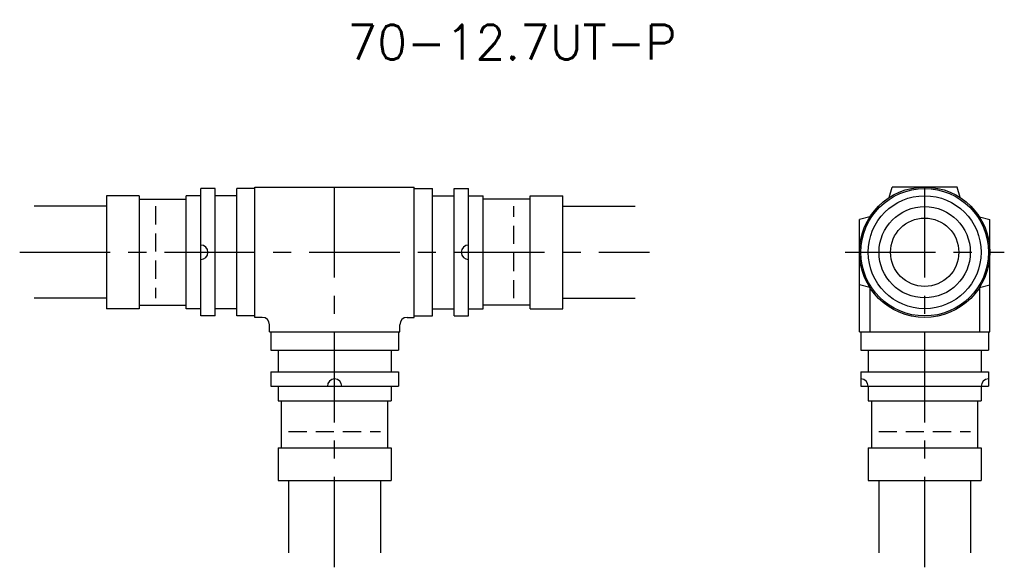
# Model space of a CAD drawing. Header units: millimetres. Extents: x 75 to 211, y 56 to 132.
import ezdxf
from ezdxf.enums import TextEntityAlignment as Align

# ---------------------------------------------------------------- set-up
doc = ezdxf.new("R2010")
doc.units = ezdxf.units.MM
doc.header["$LTSCALE"] = 10
doc.linetypes.add('CENTER', pattern=[2, 1.25, -0.25, 0.25, -0.25])
doc.linetypes.add('HIDDEN', pattern=[0.375, 0.25, -0.125])
doc.layers.get('0').update_dxf_attribs({"linetype": 'CONTINUOUS'})
for name, color, linetype in [('HOJO', 4, 'CONTINUOUS'), ('L-CENTER', 1, 'CENTER'), ('L-HIDDEN', 3, 'HIDDEN')]:
    doc.layers.add(name, color=color, linetype=linetype)
doc.styles.add('BIGFONT', font='txt', dxfattribs={"bigfont": 'bigfont'})

msp = doc.modelspace()

# ---------------------------------------------------------------- linework, layer by layer
for p, q in [((107.5, 91), (107.5, 109)), ((107.5, 109), (129.5, 109)), ((129.5, 91), (129.5, 109)), ((195.11, 107.56), (195.5, 109)), ((204.5, 109), (195.5, 109)), ((204.89, 107.56), (204.5, 109)), ((87, 107.8), (87, 92.2)), ((91.5, 107.8), (87, 107.8)), ((91.5, 107.8), (91.5, 92.2)), ((98, 92.2), (98, 107.8)), ((100, 107.8), (98, 107.8)), ((100, 91.2), (100, 108.8)), ((102, 108.8), (100, 108.8)), ((102, 91.2), (102, 108.8)), ((105, 107.8), (102, 107.8)), ((105, 91.2), (105, 108.8)), ((107.5, 108.8), (105, 108.8)), ((129.5, 108.8), (132, 108.8)), ((132, 91.2), (132, 108.8)), ((132, 107.8), (135, 107.8)), ((135, 91.2), (135, 108.8)), ((135, 108.8), (137, 108.8)), ((137, 91.2), (137, 108.8)), ((137, 107.8), (139, 107.8)), ((139, 92.2), (139, 107.8)), ((145.5, 107.8), (150, 107.8)), ((145.5, 92.2), (145.5, 107.8)), ((150, 92.2), (150, 107.8)), ((91.5, 107.32), (98, 107.32)), ((145.5, 107.32), (139, 107.32)), ((192.44, 104.89), (191, 104.5)), ((207.56, 104.89), (209, 104.5)), ((191, 89), (191, 104.5)), ((209, 89), (209, 104.5)), ((192.44, 95.11), (191, 95.5)), ((207.56, 95.11), (209, 95.5)), ((192.44, 95.11), (192.44, 89)), ((207.56, 95.11), (207.56, 89)), ((91.5, 92.67), (98, 92.67)), ((145.5, 92.67), (139, 92.67)), ((91.5, 92.2), (87, 92.2)), ((100, 92.2), (98, 92.2)), ((102, 91.2), (100, 91.2)), ((105, 92.2), (102, 92.2)), ((107.5, 91.2), (105, 91.2)), ((129.5, 91.2), (132, 91.2)), ((132, 92.2), (135, 92.2)), ((135, 91.2), (137, 91.2)), ((137, 92.2), (139, 92.2)), ((145.5, 92.2), (150, 92.2)), ((108.5, 91), (107.5, 91)), ((109.5, 89), (109.5, 90)), ((127.5, 89), (127.5, 90)), ((128.5, 91), (129.5, 91)), ((109.5, 89), (127.5, 89)), ((109.7, 89), (109.7, 86.5)), ((127.3, 89), (127.3, 86.5)), ((191, 89), (209, 89)), ((191.2, 89), (191.2, 86.5)), ((208.8, 89), (208.8, 86.5)), ((109.7, 86.5), (127.3, 86.5)), ((110.7, 86.5), (110.7, 83.5)), ((126.3, 86.5), (126.3, 83.5)), ((191.2, 86.5), (208.8, 86.5)), ((192.2, 86.5), (192.2, 83.5)), ((207.8, 86.5), (207.8, 83.5)), ((109.7, 83.5), (127.3, 83.5)), ((109.7, 83.5), (109.7, 81.5)), ((127.3, 83.5), (127.3, 81.5)), ((191.2, 83.5), (208.8, 83.5)), ((191.2, 83.5), (191.2, 81.5)), ((208.8, 83.5), (208.8, 81.5)), ((109.7, 81.5), (127.3, 81.5)), ((110.7, 81.5), (110.7, 79.5)), ((126.3, 81.5), (126.3, 79.5)), ((191.2, 81.5), (208.8, 81.5)), ((192.2, 81.5), (192.2, 79.5)), ((207.8, 81.5), (207.8, 79.5)), ((110.7, 79.5), (126.3, 79.5)), ((111.18, 73), (111.18, 79.5)), ((125.83, 73), (125.83, 79.5)), ((192.2, 79.5), (207.8, 79.5)), ((192.68, 73), (192.68, 79.5)), ((207.33, 73), (207.33, 79.5)), ((110.7, 73), (110.7, 68.5)), ((110.7, 73), (126.3, 73)), ((126.3, 73), (126.3, 68.5)), ((192.2, 73), (192.2, 68.5)), ((192.2, 73), (207.8, 73)), ((207.8, 73), (207.8, 68.5)), ((110.7, 68.5), (126.3, 68.5)), ((192.2, 68.5), (207.8, 68.5))]:
    msp.add_line(p, q)
for radius in [9, 8.8, 7.8, 6.3, 4.72]:
    msp.add_circle((200, 100), radius)
for centre, start, end in [((100, 100), 270, 90), ((137, 100), 90, 270), ((108.5, 90), 0, 90), ((128.5, 90), 90, 180), ((118.5, 81.5), 0, 180), ((191.2, 81.5), 0, 90), ((208.8, 81.5), 90, 180)]:
    msp.add_arc(centre, 1, start, end)
at = {"layer": 'HOJO'}
for p, q in [((87, 106.35), (77, 106.35)), ((150, 106.35), (160, 106.35)), ((87, 93.65), (77, 93.65)), ((150, 93.65), (160, 93.65)), ((112.15, 68.5), (112.15, 58.5)), ((124.85, 68.5), (124.85, 58.5)), ((193.65, 68.5), (193.65, 58.5)), ((206.35, 68.5), (206.35, 58.5))]:
    msp.add_line(p, q, dxfattribs=at)
at = {"layer": 'L-CENTER'}
for p, q in [((118.5, 56.5), (118.5, 111)), ((200, 56.5), (200, 111)), ((75, 100), (162, 100)), ((189, 100), (211, 100))]:
    msp.add_line(p, q, dxfattribs=at)
at = {"layer": 'L-HIDDEN'}
for p, q in [((93.75, 106.35), (93.75, 93.65)), ((143.25, 93.65), (143.25, 106.35)), ((112.15, 75.25), (124.85, 75.25)), ((193.65, 75.25), (206.35, 75.25))]:
    msp.add_line(p, q, dxfattribs=at)

# ---------------------------------------------------------------- texts
at = {"layer": 'HOJO', "style": 'BIGFONT'}
msp.add_text('70-12.7UT-P', height=4.8, dxfattribs=at).set_placement((143, 129), align=Align.MIDDLE)

doc.saveas('drawing.dxf')
